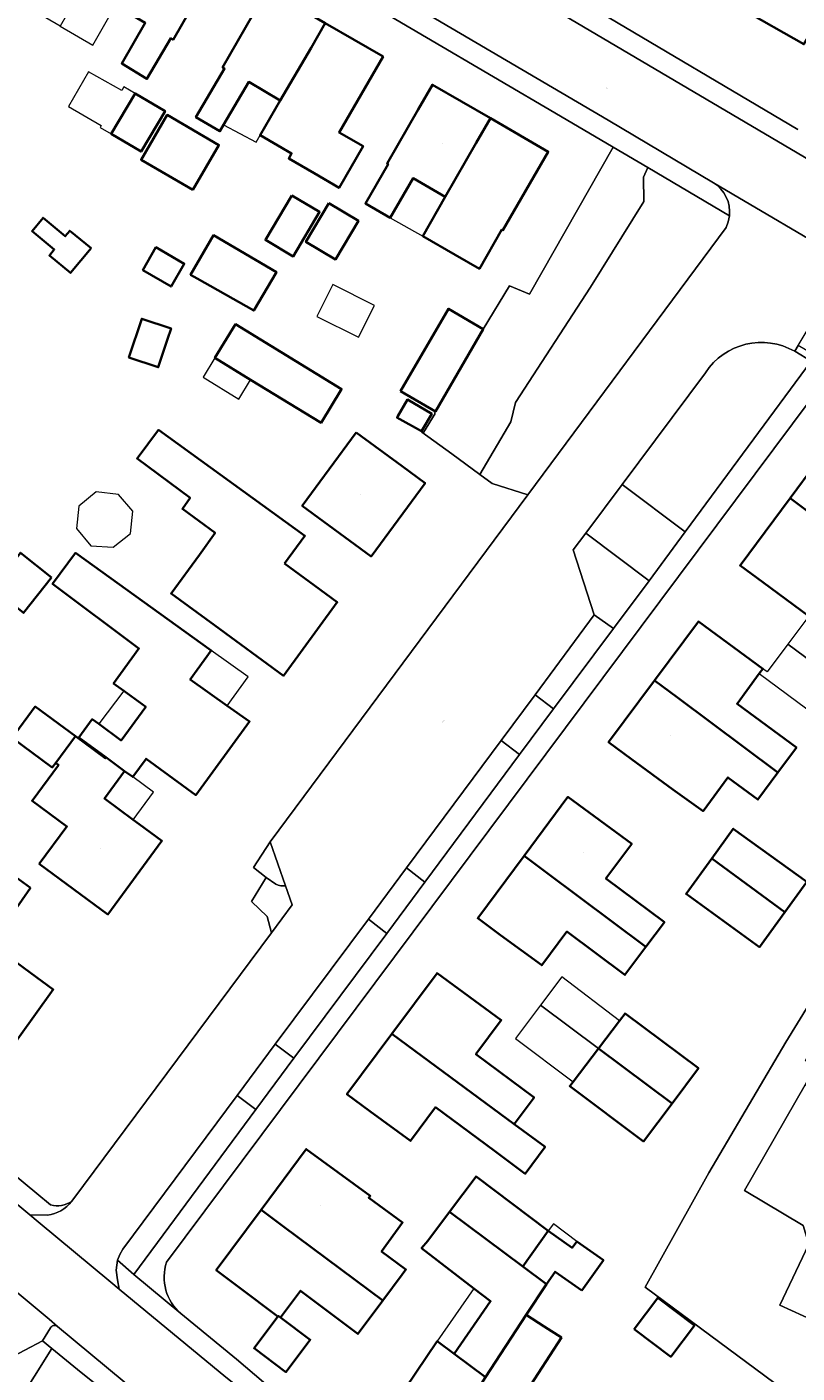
# Model space of a CAD drawing. Header units: metres. Extents: x 200176 to 205485, y 394066 to 399855.
# Tile 118 of 230: x 203446 to 203513, y 396762 to 396881. Entities that reach past the tile are written whole.
import ezdxf
from ezdxf.enums import TextEntityAlignment as Align

# ---------------------------------------------------------------- set-up
doc = ezdxf.new("R2010")
doc.units = ezdxf.units.M
for name, color, linetype, lineweight in [('B-WE-GR-BEPLANTING_CULTUUR_BOSPLANTSOEN-GV', 90, 'Continuous', 18), ('B-WE-GR-BEPLANTING_CULTUUR_HEESTERS-GV', 90, 'Continuous', 18), ('B-WE-GR-BEPLANTING_CULTUUR_ROOS-GV', 90, 'Continuous', 18), ('B-WE-OG-BEBOUWING-GV', 7, 'Continuous', 35), ('B-WE-OG-BEBOUWING-T18', 10, 'Continuous', 18), ('B-WE-OG-BEBOUWING_LUIFEL-GV', 7, 'Continuous', 18), ('B-WE-OG-TERREIN_CULTUURSCHEIDING-GV', 7, 'Continuous', 18), ('B-WE-OG-TERREIN_ERF-GV', 7, 'Continuous', 18), ('B-WE-OG-TOPOGRAFIE-T18', 10, 'Continuous', 18), ('B-WE-VH-GOOT-G', 170, 'Continuous', 18), ('B-WE-VH-VERHARDING_ASFALT-GV', 252, 'Continuous', 18), ('B-WE-VH-VERHARDING_BETONSTRAATSTEEN-GV', 252, 'Continuous', 18), ('B-WE-VH-VERHARDING_SIERBESTRATING-GV', 252, 'Continuous', 18), ('B-WE-VH-VERHARDING_STRAATBAKSTEEN-GV', 252, 'Continuous', 18), ('B-WE-VH-VERHARDING_TEGEL-GV', 252, 'Continuous', 18)]:
    doc.layers.add(name, color=color, linetype=linetype, lineweight=lineweight)
doc.styles.add('NLCS-ISO-M20-T18', font='NLCS-ISO.ttf', dxfattribs={"height": 0.036})

msp = doc.modelspace()

# ---------------------------------------------------------------- linework, layer by layer
at = {"layer": 'B-WE-GR-BEPLANTING_CULTUUR_BOSPLANTSOEN-GV', "flags": 128}
for points in [[(203500.226, 396868.27), (203497.194, 396870.064), (203489.835, 396857.155), (203488.081, 396857.887), (203485.776, 396854.086), (203481.573, 396846.855), (203481.485, 396846.722), (203481.562, 396846.677), (203480.518, 396845.012), (203480.404, 396845.084), (203480.369, 396845.031), (203482.999, 396843.129), (203485.484, 396841.305), (203488.191, 396845.926), (203488.606, 396847.626), (203495.189, 396857.767), (203499.874, 396865.299), (203499.854, 396867.434)], [(203516.735, 396760.521), (203520.373, 396764.425), (203519.009, 396765.048), (203511.841, 396768.323), (203514.389, 396773.688), (203513.885, 396775.329), (203508.715, 396778.408), (203514.055, 396787.688), (203514.876, 396789.115), (203514.099, 396789.834), (203523.739, 396806.801), (203522.026, 396807.608), (203516.457, 396798.129), (203512.347, 396791.455), (203505.605, 396779.958), (203500.003, 396769.931), (203515.368, 396758.525), (203515.61, 396758.878)]]:
    msp.add_lwpolyline(points, close=True, dxfattribs=at)
at = {"layer": 'B-WE-GR-BEPLANTING_CULTUUR_HEESTERS-GV', "flags": 128}
for points in [[(203497.968, 396840.447), (203503.503, 396836.271), (203514.594, 396851.28), (203513.146, 396852.135)], [(203505.285, 396850.253), (203497.968, 396840.447)]]:
    msp.add_lwpolyline(points, dxfattribs=at)
at = {"layer": 'B-WE-GR-BEPLANTING_CULTUUR_HEESTERS-GV'}
msp.add_lwpolyline([(203513.146, 396852.135, 0.3958771), (203505.285, 396850.253)], format="xyb", dxfattribs=at)
at = {"layer": 'B-WE-GR-BEPLANTING_CULTUUR_HEESTERS-GV', "flags": 128}
for points in [[(203497.212, 396827.787), (203500.336, 396831.985), (203494.777, 396836.17), (203493.679, 396834.699), (203495.531, 396828.973)], [(203488.969, 396816.701), (203487.345, 396817.959), (203479.024, 396806.762), (203480.645, 396805.508)]]:
    msp.add_lwpolyline(points, close=True, dxfattribs=at)
at = {"layer": 'B-WE-GR-BEPLANTING_CULTUUR_ROOS-GV', "flags": 128}
for points in [[(203491.954, 396820.722), (203497.212, 396827.787), (203495.531, 396828.973), (203490.324, 396821.967)], [(203477.308, 396800.998), (203475.676, 396802.258), (203467.49, 396791.254), (203469.137, 396790.035)], [(203465.781, 396785.521), (203464.147, 396786.76), (203454.105, 396773.261), (203453.837, 396772.795), (203453.643, 396772.277), (203455.081, 396771.045)], [(203447.045, 396765.217), (203443.949, 396763.567), (203435.022, 396749.431), (203437.463, 396747.992), (203447.876, 396764.536)]]:
    msp.add_lwpolyline(points, close=True, dxfattribs=at)
at = {"layer": 'B-WE-OG-BEBOUWING-GV', "flags": 128}
for points in [[(203457.388, 396889.332), (203456.142, 396887.165), (203453.469, 396882.514), (203456.079, 396880.992), (203454.008, 396877.424), (203456.224, 396876.067), (203458.312, 396879.639), (203458.528, 396879.513), (203462.487, 396886.402)], [(203515.174, 396881.279), (203517.277, 396884.976), (203517.166, 396885.039), (203518.979, 396888.234), (203516.538, 396889.614), (203516.488, 396889.526), (203514.781, 396886.518), (203511.899, 396888.153), (203509.721, 396884.381), (203508.471, 396882.216), (203513.938, 396879.106)], [(203471.897, 396880.972), (203466.819, 396883.91), (203465.567, 396881.747), (203462.869, 396877.084), (203463.04, 396876.983), (203460.53, 396872.699), (203462.63, 396871.467), (203462.958, 396872.028), (203465.167, 396875.798), (203467.938, 396874.173), (203470.639, 396878.812)], [(203467.938, 396874.173), (203466.172, 396871.12), (203468.938, 396869.517), (203468.684, 396869.083), (203470.916, 396867.772), (203473.111, 396866.495), (203475.21, 396870.169), (203473.111, 396871.354), (203476.976, 396878.034), (203471.897, 396880.972), (203470.639, 396878.812)], [(203453.084, 396871.236), (203455.717, 396869.681), (203457.817, 396873.236), (203455.185, 396874.791)], [(203486.399, 396872.608), (203481.312, 396875.547), (203480.061, 396873.382), (203477.321, 396868.641), (203477.405, 396868.59), (203475.418, 396865.128), (203477.604, 396863.865), (203479.602, 396867.339), (203482.419, 396865.72), (203485.148, 396870.443)], [(203460.247, 396866.31), (203462.553, 396870.252), (203458.013, 396872.908), (203455.707, 396868.967)], [(203482.419, 396865.72), (203480.467, 396862.257), (203483.296, 396860.615), (203485.438, 396859.384), (203487.416, 396862.826), (203487.503, 396862.776), (203491.486, 396869.668), (203486.399, 396872.608), (203485.148, 396870.443)], [(203468.951, 396865.83), (203466.631, 396861.916), (203469.072, 396860.469), (203471.392, 396864.383)], [(203472.203, 396865.144), (203470.192, 396861.75), (203472.794, 396860.207), (203474.806, 396863.601)], [(203451.314, 396861.193), (203449.45, 396862.733), (203449.052, 396862.251), (203447.099, 396863.865), (203446.133, 396862.696), (203448.085, 396861.082), (203447.657, 396860.563), (203449.521, 396859.023)], [(203464.938, 396856.102), (203465.612, 396855.707), (203467.597, 396859.098), (203462.079, 396862.328), (203460.054, 396858.869), (203460.643, 396858.524)], [(203455.85, 396859.274), (203458.34, 396857.828), (203459.505, 396859.834), (203457.016, 396861.28)], [(203478.502, 396848.639), (203481.573, 396846.855), (203485.776, 396854.086), (203482.705, 396855.87)], [(203458.039, 396853.211), (203458.349, 396854.147), (203455.772, 396855.002), (203454.642, 396851.595), (203457.22, 396850.74)], [(203462.199, 396851.553), (203465.328, 396849.641), (203471.522, 396845.856), (203473.33, 396848.814), (203464.006, 396854.511)], [(203478.258, 396846.425), (203478.19, 396846.307), (203480.355, 396845.114), (203481.247, 396846.652), (203479.111, 396847.893)], [(203468.298, 396833.506), (203470.109, 396835.914), (203457.227, 396845.234), (203455.352, 396842.707), (203460.016, 396839.259), (203459.348, 396838.296), (203462.208, 396836.182), (203460.847, 396834.27), (203458.351, 396830.872), (203462.167, 396828.068), (203468.21, 396823.633), (203472.952, 396830.091), (203470.936, 396831.57)], [(203527.001, 396833.621), (203521.269, 396837.824), (203523.439, 396840.748), (203517.256, 396845.338), (203512.734, 396839.247), (203514.733, 396837.744), (203524.372, 396830.496), (203532.043, 396824.856), (203534.339, 396828.413), (203536.852, 396832.735), (203533.38, 396834.754), (203531.065, 396830.775)], [(203474.616, 396844.998), (203469.865, 396838.561), (203475.921, 396834.117), (203480.659, 396840.564), (203478.643, 396842.043)], [(203512.734, 396839.247), (203508.334, 396833.32), (203510.349, 396831.841), (203514.363, 396828.88), (203514.666, 396828.656), (203516.809, 396831.561), (203522.188, 396827.592), (203524.372, 396830.496), (203514.733, 396837.744)], [(203447.854, 396832.272), (203445.111, 396834.442), (203442.645, 396831.325), (203445.389, 396829.156)], [(203451.987, 396819.399), (203451.419, 396819.816), (203450.244, 396818.215), (203452.626, 396816.467), (203454.264, 396815.265), (203454.977, 396814.742), (203456.152, 396816.343), (203460.507, 396813.147), (203465.243, 396819.6), (203463.283, 396820.988), (203460.033, 396823.29), (203461.876, 396825.854), (203449.946, 396834.43), (203447.932, 396831.701), (203455.513, 396826.016), (203453.297, 396822.965), (203454.199, 396822.298), (203456.117, 396820.891), (203453.96, 396817.951)], [(203500.825, 396823.224), (203502.828, 396821.728), (203511.659, 396815.131), (203513.281, 396817.323), (203508.07, 396821.172), (203510.027, 396823.817), (203510.345, 396824.25), (203504.679, 396828.408)], [(203502.828, 396821.728), (203500.825, 396823.224), (203496.783, 396817.786), (203498.799, 396816.307), (203502.44, 396813.636), (203505.093, 396811.746), (203507.27, 396814.698), (203509.902, 396812.756), (203511.659, 396815.131)], [(203444.385, 396818.182), (203447.912, 396815.573), (203448.21, 396815.975), (203449.945, 396818.322), (203446.419, 396820.931)], [(203446.755, 396807.102), (203452.803, 396802.664), (203457.543, 396809.124), (203455.528, 396810.603), (203455.008, 396810.985), (203452.483, 396812.838), (203454.264, 396815.265), (203452.626, 396816.467), (203452.563, 396816.382), (203449.945, 396818.322), (203448.21, 396815.975), (203448.46, 396815.79), (203446.134, 396812.648), (203449.191, 396810.38)], [(203489.355, 396807.805), (203491.359, 396806.311), (203500.071, 396799.818), (203501.694, 396801.983), (203496.556, 396805.826), (203498.826, 396808.857), (203493.205, 396812.982)], [(203512.27, 396802.862), (203514.194, 396805.521), (203507.737, 396810.192), (203505.85, 396807.584)], [(203446.004, 396804.989), (203440.492, 396808.997), (203438.186, 396805.778), (203443.788, 396801.835)], [(203491.359, 396806.311), (203489.355, 396807.805), (203485.284, 396802.332), (203487.299, 396800.853), (203490.91, 396798.203), (203493.127, 396801.159), (203498.225, 396797.357), (203500.071, 396799.818)], [(203505.85, 396807.584), (203503.599, 396804.472), (203510.056, 396799.801), (203512.27, 396802.862)], [(203445.984, 396797.534), (203443.969, 396799.013), (203442.544, 396800.058), (203438.264, 396803.002), (203435.918, 396799.907), (203439.905, 396796.98), (203437.548, 396793.724), (203443.3, 396789.561), (203448, 396796.055)], [(203488.495, 396784.24), (203490.245, 396786.594), (203485.124, 396790.384), (203487.347, 396793.377), (203481.715, 396797.51), (203477.749, 396792.179), (203479.76, 396790.693)], [(203495.893, 396790.898), (203502.366, 396786.062), (203504.678, 396789.154), (203498.231, 396793.975), (203497.732, 396793.318)], [(203479.76, 396790.693), (203477.749, 396792.179), (203473.8, 396786.872), (203475.815, 396785.393), (203479.387, 396782.772), (203481.577, 396785.718), (203486.75, 396781.892), (203489.465, 396779.884), (203491.205, 396782.238), (203488.495, 396784.24)], [(203502.366, 396786.062), (203495.893, 396790.898), (203493.669, 396787.971), (203493.37, 396787.577), (203499.866, 396782.719)], [(203478.653, 396771.03), (203478.985, 396771.484), (203476.846, 396773.059), (203478.679, 396775.611), (203475.718, 396777.775), (203475.838, 396777.935), (203470.224, 396782.055), (203466.262, 396776.727), (203468.265, 396775.232), (203476.95, 396768.752)], [(203491.485, 396774.868), (203485.137, 396779.65), (203482.806, 396776.545), (203489.25, 396771.731)], [(203476.95, 396768.752), (203468.265, 396775.232), (203466.262, 396776.727), (203462.313, 396771.417), (203464.312, 396769.916), (203467.729, 396767.349), (203467.766, 396767.4), (203467.954, 396767.264), (203469.712, 396769.604), (203474.755, 396765.815), (203475.139, 396766.329)], [(203482.806, 396776.545), (203480.891, 396773.994), (203480.347, 396773.347), (203484.944, 396769.813), (203486.418, 396768.68), (203483.217, 396764.075), (203485.979, 396762.014), (203489.547, 396767.48), (203491.319, 396770.195), (203489.25, 396771.731)], [(203494.431, 396769.613), (203496.324, 396772.279), (203493.98, 396773.943), (203493.58, 396773.38), (203491.485, 396774.868), (203489.25, 396771.731), (203491.319, 396770.195), (203492.087, 396771.277)], [(203499.028, 396766.222), (203502.248, 396763.802), (203504.32, 396766.56), (203501.099, 396768.98)], [(203467.954, 396767.264), (203467.766, 396767.4), (203467.729, 396767.349), (203465.632, 396764.558), (203468.434, 396762.453), (203470.572, 396765.292)], [(203485.619, 396761.462), (203488.722, 396759.423), (203488.183, 396758.589), (203487.489, 396759.062), (203483.654, 396753.086), (203490.279, 396748.551), (203491.63, 396750.656), (203494.123, 396754.542), (203495.539, 396756.697), (203495.066, 396757.019), (203490.969, 396759.803), (203489.585, 396760.744), (203492.647, 396765.482), (203491.12, 396766.466), (203489.547, 396767.48), (203485.979, 396762.014)], [(203481.727, 396765.187), (203477.986, 396759.621), (203482.453, 396756.623), (203485.619, 396761.462), (203485.979, 396762.014), (203483.217, 396764.075)]]:
    msp.add_lwpolyline(points, close=True, dxfattribs=at)
at = {"layer": 'B-WE-OG-BEBOUWING_LUIFEL-GV', "flags": 128}
for points in [[(203450.605, 396884.176), (203448.587, 396880.71), (203451.468, 396879.033), (203453.469, 396882.514)], [(203454.028, 396875.063), (203451.082, 396876.682), (203449.346, 396873.657), (203452.201, 396871.971), (203452.108, 396871.813), (203453.084, 396871.236), (203455.185, 396874.791), (203454.208, 396875.368)], [(203465.167, 396875.798), (203462.958, 396872.028), (203465.818, 396870.508), (203466.172, 396871.12), (203467.938, 396874.173)], [(203479.602, 396867.339), (203477.604, 396863.865), (203480.467, 396862.257), (203482.419, 396865.72)], [(203472.559, 396857.994), (203471.159, 396855.19), (203474.805, 396853.369), (203476.205, 396856.172)], [(203462.199, 396851.553), (203461.16, 396849.853), (203464.29, 396847.941), (203465.328, 396849.641)], [(203454.976, 396838.088), (203453.732, 396839.566), (203451.755, 396839.797), (203450.233, 396838.541), (203450.045, 396836.577), (203451.302, 396835.055), (203453.256, 396834.926), (203454.788, 396836.123)], [(203517.174, 396822.989), (203518.993, 396825.377), (203514.666, 396828.656), (203514.363, 396828.88), (203512.528, 396826.396)], [(203510.345, 396824.25), (203510.027, 396823.817), (203515.002, 396820.138), (203517.174, 396822.989), (203512.528, 396826.396), (203510.73, 396823.965)], [(203461.876, 396825.854), (203460.033, 396823.29), (203463.283, 396820.988), (203465.109, 396823.53)], [(203454.199, 396822.298), (203451.987, 396819.399), (203453.96, 396817.951), (203456.117, 396820.891)], [(203456.789, 396813.412), (203454.977, 396814.742), (203454.264, 396815.265), (203452.483, 396812.838), (203455.008, 396810.985)], [(203490.814, 396794.696), (203495.893, 396790.898), (203497.732, 396793.318), (203492.663, 396797.169)], [(203495.893, 396790.898), (203490.814, 396794.696), (203488.612, 396791.752), (203493.669, 396787.971)], [(203493.98, 396773.943), (203491.944, 396775.477), (203491.485, 396774.868), (203493.58, 396773.38)], [(203483.217, 396764.075), (203486.418, 396768.68), (203484.944, 396769.813), (203481.727, 396765.187)]]:
    msp.add_lwpolyline(points, close=True, dxfattribs=at)
at = {"layer": 'B-WE-OG-TERREIN_CULTUURSCHEIDING-GV', "flags": 128}
msp.add_lwpolyline([(203485.484, 396841.305), (203486.551, 396840.522), (203489.681, 396839.535), (203507.1, 396863.009), (203507.295, 396863.504), (203507.401, 396864.025), (203500.226, 396868.27), (203499.854, 396867.434), (203499.874, 396865.299), (203495.189, 396857.767), (203488.606, 396847.626), (203488.191, 396845.926)], close=True, dxfattribs=at)
at = {"layer": 'B-WE-OG-TERREIN_ERF-GV', "flags": 128}
for points in [[(203516.606, 396935.354), (203511.476, 396926.552), (203512.099, 396926), (203509.518, 396921.189), (203508.857, 396919.981), (203507.903, 396920.784), (203502.935, 396912.36), (203501.753, 396912.511), (203499.875, 396909.913), (203496.482, 396903.305), (203495.853, 396902.146), (203487.12, 396887.213), (203495.388, 396882.269), (203513.408, 396871.615)], [(203481.573, 396846.855), (203478.502, 396848.639), (203482.705, 396855.87), (203485.776, 396854.086), (203488.081, 396857.887), (203489.835, 396857.155), (203497.194, 396870.064), (203492.559, 396872.806), (203469.025, 396886.65), (203465.785, 396888.512), (203460.104, 396891.617), (203454.341, 396894.565), (203450.698, 396896.321), (203450.473, 396896.423), (203445.977, 396898.461), (203441.293, 396900.514), (203441.23, 396900.542), (203437.787, 396902.002), (203420.804, 396908.847), (203417.807, 396910.055), (203397.564, 396918.233), (203373.14, 396928.056)], [(203390.257, 396841.921), (203390.823, 396842.351), (203391.311, 396842.868), (203409.566, 396864.901), (203428.536, 396849.145), (203427.731, 396848.171), (203426.804, 396847.051), (203421.146, 396840.209), (203420.034, 396838.864), (203417.787, 396836.146), (203415.743, 396833.674), (203420.468, 396829.803), (203405.897, 396811.805), (203426.169, 396794.962), (203439.326, 396784.108), (203447.765, 396777.145)], [(203516.302, 396850.271), (203457.954, 396772.12)], [(203449.61, 396777.445), (203449.722, 396777.597), (203467.169, 396801.046), (203466.789, 396802.486), (203465.4, 396803.814), (203466.699, 396805.923), (203465.581, 396806.775), (203467.059, 396809.05), (203489.681, 396839.535), (203486.551, 396840.522), (203485.484, 396841.305), (203482.999, 396843.129), (203480.369, 396845.031), (203480.404, 396845.084), (203480.518, 396845.012), (203481.562, 396846.677), (203481.485, 396846.722), (203481.573, 396846.855)], [(203561.466, 396686.481), (203499.516, 396726.186), (203491.531, 396731.429), (203487.352, 396734.26), (203484.041, 396736.617), (203476.372, 396742.267), (203465.16, 396750.747), (203450.46, 396762.419), (203447.876, 396764.536), (203437.463, 396747.992), (203435.022, 396749.431), (203407.794, 396766.714), (203407.366, 396766.986), (203413.884, 396777.641), (203417.131, 396783.023), (203419.729, 396787.197), (203419.944, 396787.711), (203416.841, 396790.332), (203396.005, 396807.706), (203391.694, 396811.342), (203390.022, 396810.677), (203375.935, 396822.492), (203371.75, 396825.903)], [(203515.368, 396758.525), (203500.003, 396769.931), (203505.605, 396779.958), (203512.347, 396791.455), (203516.457, 396798.129)], [(203477.986, 396759.621), (203481.727, 396765.187), (203483.217, 396764.075), (203486.418, 396768.68), (203484.944, 396769.813), (203480.347, 396773.347), (203480.891, 396773.994), (203482.806, 396776.545), (203485.137, 396779.65), (203491.485, 396774.868), (203493.58, 396773.38), (203493.98, 396773.943), (203496.324, 396772.279), (203494.431, 396769.613), (203492.087, 396771.277), (203491.319, 396770.195), (203489.547, 396767.48), (203491.12, 396766.466), (203492.647, 396765.482), (203489.585, 396760.744)], [(203459.195, 396767.593), (203464.079, 396763.589), (203469.844, 396758.694), (203474.476, 396755.155), (203481.987, 396749.513), (203489.333, 396744.172), (203496.064, 396739.424), (203502.882, 396734.881), (203567.245, 396693.612)]]:
    msp.add_lwpolyline(points, dxfattribs=at)
for points in [[(203503.177, 396885.227), (203497.883, 396888.238), (203492.418, 396891.346), (203495.725, 396897.172), (203495.821, 396897.118), (203497.669, 396900.364), (203499.972, 396899.053), (203498.21, 396895.915), (203501.265, 396894.183), (203504.35, 396892.434), (203506.562, 396891.179), (203511.899, 396888.153), (203514.781, 396886.518), (203516.488, 396889.526), (203516.538, 396889.614), (203518.979, 396888.234), (203517.166, 396885.039), (203517.277, 396884.976), (203515.174, 396881.279), (203513.938, 396879.106), (203508.471, 396882.216)], [(203451.043, 396890.095), (203452.289, 396892.263), (203457.388, 396889.332), (203462.487, 396886.402), (203458.528, 396879.513), (203458.312, 396879.639), (203456.224, 396876.067), (203454.008, 396877.424), (203456.079, 396880.992), (203453.469, 396882.514), (203450.605, 396884.176), (203448.587, 396880.71), (203446.42, 396881.971), (203448.409, 396885.386), (203448.355, 396885.417)], [(203465.567, 396881.747), (203466.819, 396883.91), (203471.897, 396880.972), (203476.976, 396878.034), (203473.111, 396871.354), (203475.21, 396870.169), (203473.111, 396866.495), (203470.916, 396867.772), (203468.684, 396869.083), (203468.938, 396869.517), (203466.172, 396871.12), (203467.938, 396874.173), (203465.167, 396875.798), (203462.958, 396872.028), (203462.63, 396871.467), (203460.53, 396872.699), (203463.04, 396876.983), (203462.869, 396877.084)], [(203455.185, 396874.791), (203457.817, 396873.236), (203455.717, 396869.681), (203453.084, 396871.236)], [(203491.486, 396869.668), (203487.503, 396862.776), (203487.416, 396862.826), (203485.438, 396859.384), (203483.296, 396860.615), (203480.467, 396862.257), (203482.419, 396865.72), (203479.602, 396867.339), (203477.604, 396863.865), (203475.418, 396865.128), (203477.405, 396868.59), (203477.321, 396868.641), (203480.061, 396873.382), (203481.312, 396875.547), (203486.399, 396872.608)], [(203460.247, 396866.31), (203455.707, 396868.967), (203458.013, 396872.908), (203462.553, 396870.252)], [(203468.951, 396865.83), (203471.392, 396864.383), (203469.072, 396860.469), (203466.631, 396861.916)], [(203472.203, 396865.144), (203474.806, 396863.601), (203472.794, 396860.207), (203470.192, 396861.75)], [(203451.314, 396861.193), (203449.521, 396859.023), (203447.657, 396860.563), (203448.085, 396861.082), (203446.133, 396862.696), (203447.099, 396863.865), (203449.052, 396862.251), (203449.45, 396862.733)], [(203460.643, 396858.524), (203460.054, 396858.869), (203462.079, 396862.328), (203467.597, 396859.098), (203465.612, 396855.707), (203464.938, 396856.102)], [(203455.85, 396859.274), (203457.016, 396861.28), (203459.505, 396859.834), (203458.34, 396857.828)], [(203458.039, 396853.211), (203457.22, 396850.74), (203454.642, 396851.595), (203455.772, 396855.002), (203458.349, 396854.147)], [(203465.328, 396849.641), (203462.199, 396851.553), (203464.006, 396854.511), (203473.33, 396848.814), (203471.522, 396845.856)], [(203478.258, 396846.425), (203479.111, 396847.893), (203481.247, 396846.652), (203480.355, 396845.114), (203478.19, 396846.307)], [(203470.936, 396831.57), (203472.952, 396830.091), (203468.21, 396823.633), (203462.167, 396828.068), (203458.351, 396830.872), (203460.847, 396834.27), (203462.208, 396836.182), (203459.348, 396838.296), (203460.016, 396839.259), (203455.352, 396842.707), (203457.227, 396845.234), (203470.109, 396835.914), (203468.298, 396833.506)], [(203510.349, 396831.841), (203508.334, 396833.32), (203512.734, 396839.247), (203517.256, 396845.338), (203523.439, 396840.748), (203521.269, 396837.824), (203527.001, 396833.621), (203531.065, 396830.775), (203533.38, 396834.754), (203536.852, 396832.735), (203534.339, 396828.413), (203532.043, 396824.856), (203524.372, 396830.496), (203522.188, 396827.592), (203516.809, 396831.561), (203514.666, 396828.656), (203514.363, 396828.88)], [(203469.865, 396838.561), (203474.616, 396844.998), (203478.643, 396842.043), (203480.659, 396840.564), (203475.921, 396834.117)], [(203447.854, 396832.272), (203445.389, 396829.156), (203442.645, 396831.325), (203445.111, 396834.442)], [(203455.528, 396810.603), (203457.543, 396809.124), (203452.803, 396802.664), (203446.755, 396807.102), (203449.191, 396810.38), (203446.134, 396812.648), (203448.46, 396815.79), (203448.21, 396815.975), (203447.912, 396815.573), (203444.385, 396818.182), (203446.419, 396820.931), (203449.945, 396818.322), (203452.563, 396816.382), (203452.626, 396816.467), (203450.244, 396818.215), (203451.419, 396819.816), (203451.987, 396819.399), (203453.96, 396817.951), (203456.117, 396820.891), (203454.199, 396822.298), (203453.297, 396822.965), (203455.513, 396826.016), (203447.932, 396831.701), (203449.946, 396834.43), (203461.876, 396825.854), (203460.033, 396823.29), (203463.283, 396820.988), (203465.243, 396819.6), (203460.507, 396813.147), (203456.152, 396816.343), (203454.977, 396814.742), (203454.264, 396815.265), (203452.483, 396812.838), (203455.008, 396810.985)], [(203502.44, 396813.636), (203498.799, 396816.307), (203496.783, 396817.786), (203500.825, 396823.224), (203504.679, 396828.408), (203510.345, 396824.25), (203510.027, 396823.817), (203508.07, 396821.172), (203513.281, 396817.323), (203511.659, 396815.131), (203509.902, 396812.756), (203507.27, 396814.698), (203505.093, 396811.746)], [(203490.91, 396798.203), (203487.299, 396800.853), (203485.284, 396802.332), (203489.355, 396807.805), (203493.205, 396812.982), (203498.826, 396808.857), (203496.556, 396805.826), (203501.694, 396801.983), (203500.071, 396799.818), (203498.225, 396797.357), (203493.127, 396801.159)], [(203510.056, 396799.801), (203503.599, 396804.472), (203505.85, 396807.584), (203507.737, 396810.192), (203514.194, 396805.521), (203512.27, 396802.862)], [(203438.186, 396805.778), (203440.492, 396808.997), (203446.004, 396804.989), (203443.788, 396801.835)], [(203443.969, 396799.013), (203445.984, 396797.534), (203448, 396796.055), (203443.3, 396789.561), (203437.548, 396793.724), (203439.905, 396796.98), (203435.918, 396799.907), (203438.264, 396803.002), (203442.544, 396800.058)], [(203475.815, 396785.393), (203473.8, 396786.872), (203477.749, 396792.179), (203481.715, 396797.51), (203487.347, 396793.377), (203485.124, 396790.384), (203490.245, 396786.594), (203488.495, 396784.24), (203491.205, 396782.238), (203489.465, 396779.884), (203486.75, 396781.892), (203481.577, 396785.718), (203479.387, 396782.772)], [(203498.231, 396793.975), (203504.678, 396789.154), (203502.366, 396786.062), (203499.866, 396782.719), (203493.37, 396787.577), (203493.669, 396787.971), (203495.893, 396790.898), (203497.732, 396793.318)], [(203478.985, 396771.484), (203478.653, 396771.03), (203476.95, 396768.752), (203475.139, 396766.329), (203474.755, 396765.815), (203469.712, 396769.604), (203467.954, 396767.264), (203470.572, 396765.292), (203468.434, 396762.453), (203465.632, 396764.558), (203467.729, 396767.349), (203464.312, 396769.916), (203462.313, 396771.417), (203466.262, 396776.727), (203470.224, 396782.055), (203475.838, 396777.935), (203475.718, 396777.775), (203478.679, 396775.611), (203476.846, 396773.059)], [(203499.028, 396766.222), (203501.099, 396768.98), (203504.32, 396766.56), (203502.248, 396763.802)]]:
    msp.add_lwpolyline(points, close=True, dxfattribs=at)
at = {"layer": 'B-WE-OG-TERREIN_ERF-GV'}
for points in [[(203447.765, 396777.145, 0.2076647), (203449.61, 396777.445)], [(203457.954, 396772.12, 0.3031009), (203459.195, 396767.593)]]:
    msp.add_lwpolyline(points, format="xyb", dxfattribs=at)
at = {"layer": 'B-WE-VH-GOOT-G'}
for points in [[(203507.401, 396864.025, 0.2879454), (203505.999, 396866.948)], [(203513.146, 396852.135, 0.3958771), (203505.285, 396850.253)], [(203447.492, 396776.248, 0.1995022), (203449.61, 396777.445)]]:
    msp.add_lwpolyline(points, format="xyb", dxfattribs=at)
at = {"layer": 'B-WE-VH-GOOT-G', "flags": 128}
for points in [[(203449.61, 396777.445), (203449.722, 396777.597), (203467.169, 396801.046), (203468.99, 396803.493), (203468.407, 396805.172), (203467.059, 396809.05), (203489.681, 396839.535), (203507.1, 396863.009), (203507.295, 396863.504), (203507.401, 396864.025)], [(203505.285, 396850.253), (203497.968, 396840.447), (203494.777, 396836.17), (203493.679, 396834.699), (203495.531, 396828.973), (203490.324, 396821.967), (203487.345, 396817.959), (203479.024, 396806.762), (203475.676, 396802.258), (203467.49, 396791.254), (203464.147, 396786.76), (203454.105, 396773.261), (203453.837, 396772.795), (203453.643, 396772.277), (203453.521, 396771.421), (203453.627, 396770.562), (203453.783, 396769.756)], [(203445.941, 396776.269), (203447.492, 396776.248)]]:
    msp.add_lwpolyline(points, dxfattribs=at)
at = {"layer": 'B-WE-VH-VERHARDING_ASFALT-GV', "flags": 128}
msp.add_lwpolyline([(203455.619, 396895.933), (203460.944, 396893.207), (203466.668, 396890.082), (203469.938, 396888.201), (203496.734, 396872.438), (203505.999, 396866.948), (203507.649, 396865.975), (203516.399, 396860.814), (203517.9, 396859.929), (203542.287, 396845.539), (203549.214, 396841.47), (203552.144, 396846.722), (203538.796, 396854.578), (203534.905, 396856.868), (203486.079, 396885.679), (203477.476, 396890.746), (203470.724, 396894.694), (203467.656, 396896.407), (203464.356, 396898.197), (203458.313, 396901.287)], close=True, dxfattribs=at)
for points in [[(203572.843, 396687.974), (203569.73, 396690.088), (203566.392, 396692.282), (203502.028, 396733.551), (203498.701, 396735.744), (203495.169, 396738.122), (203488.404, 396742.894), (203481.058, 396748.235), (203473.517, 396753.899), (203468.885, 396757.438), (203463.163, 396762.003), (203453.783, 396769.756), (203453.046, 396770.368), (203446.675, 396775.659), (203445.941, 396776.269), (203426.311, 396792.568), (203402.329, 396812.562), (203402.291, 396812.594), (203393.901, 396819.597), (203387.033, 396825.39), (203378.631, 396832.38), (203371.953, 396837.729)], [(203373.927, 396828.528), (203378.065, 396825.101), (203380.675, 396822.926), (203387.501, 396817.204), (203387.96, 396816.819), (203391.568, 396813.797), (203403.488, 396803.794), (203419.244, 396790.669), (203419.87, 396790.148), (203420.33, 396789.765), (203426.096, 396784.962), (203426.816, 396784.362), (203442, 396771.77), (203442.692, 396771.198), (203447.644, 396767.108), (203448.365, 396766.46), (203454.227, 396761.605)]]:
    msp.add_lwpolyline(points, dxfattribs=at)
at = {"layer": 'B-WE-VH-VERHARDING_BETONSTRAATSTEEN-GV', "flags": 128}
for points in [[(203570.727, 396819.556), (203569.847, 396820.307), (203569.22, 396820.629), (203562.532, 396824.074), (203554.141, 396828.717), (203551.816, 396830.079), (203535.059, 396839.924), (203519.367, 396849.158), (203513.453, 396852.651), (203513.146, 396852.135), (203514.594, 396851.28), (203516.302, 396850.271), (203519.062, 396848.641), (203534.755, 396839.407), (203541.794, 396835.266), (203551.512, 396829.562), (203553.844, 396828.196), (203562.249, 396823.545), (203568.945, 396820.096), (203569.511, 396819.805), (203570.337, 396819.1)], [(203468.407, 396805.172), (203467.059, 396809.05), (203465.581, 396806.775), (203466.699, 396805.923), (203467.56, 396805.315)], [(203467.56, 396805.315), (203466.699, 396805.923), (203465.4, 396803.814), (203466.789, 396802.486), (203467.169, 396801.046), (203468.99, 396803.493), (203468.407, 396805.172)]]:
    msp.add_lwpolyline(points, dxfattribs=at)
at = {"layer": 'B-WE-VH-VERHARDING_BETONSTRAATSTEEN-GV'}
for points in [[(203468.407, 396805.172, -0.1288053), (203467.56, 396805.315)], [(203467.56, 396805.315, 0.1288053), (203468.407, 396805.172)]]:
    msp.add_lwpolyline(points, format="xyb", dxfattribs=at)
at = {"layer": 'B-WE-VH-VERHARDING_SIERBESTRATING-GV', "flags": 128}
for points in [[(203514.055, 396787.688), (203508.715, 396778.408), (203513.885, 396775.329), (203514.389, 396773.688), (203520.023, 396784.154)], [(203519.009, 396765.048), (203521.482, 396770.461), (203514.389, 396773.688), (203511.841, 396768.323)]]:
    msp.add_lwpolyline(points, close=True, dxfattribs=at)
at = {"layer": 'B-WE-VH-VERHARDING_STRAATBAKSTEEN-GV', "flags": 128}
for points in [[(203517.9, 396859.929), (203516.399, 396860.814), (203507.649, 396865.975), (203505.999, 396866.948)], [(203507.401, 396864.025), (203507.295, 396863.504), (203507.1, 396863.009), (203489.681, 396839.535), (203467.059, 396809.05), (203468.407, 396805.172), (203468.99, 396803.493), (203467.169, 396801.046), (203449.722, 396777.597)], [(203513.146, 396852.135), (203513.453, 396852.651), (203514.9, 396855.079), (203515.208, 396855.597)], [(203447.492, 396776.248), (203445.941, 396776.269), (203446.675, 396775.659), (203453.046, 396770.368), (203453.783, 396769.756), (203453.627, 396770.562), (203453.521, 396771.421), (203453.643, 396772.277), (203453.837, 396772.795), (203454.105, 396773.261), (203464.147, 396786.76), (203467.49, 396791.254), (203475.676, 396802.258), (203479.024, 396806.762), (203487.345, 396817.959), (203490.324, 396821.967), (203495.531, 396828.973), (203493.679, 396834.699), (203494.777, 396836.17), (203497.968, 396840.447), (203505.285, 396850.253)], [(203449.722, 396777.597), (203449.61, 396777.445)], [(203448.365, 396766.46), (203447.644, 396767.108), (203442.692, 396771.198), (203442, 396771.77), (203442.109, 396770.886), (203442.152, 396770.134), (203442.013, 396769.394)], [(203443.949, 396763.567), (203447.045, 396765.217), (203447.738, 396766.339)]]:
    msp.add_lwpolyline(points, dxfattribs=at)
at = {"layer": 'B-WE-VH-VERHARDING_STRAATBAKSTEEN-GV'}
for points in [[(203505.999, 396866.948, -0.2879454), (203507.401, 396864.025)], [(203505.285, 396850.253, -0.3958771), (203513.146, 396852.135)], [(203449.61, 396777.445, -0.1995022), (203447.492, 396776.248)], [(203447.738, 396766.339, -0.4483955), (203448.365, 396766.46)]]:
    msp.add_lwpolyline(points, format="xyb", dxfattribs=at)
at = {"layer": 'B-WE-VH-VERHARDING_TEGEL-GV', "flags": 128}
for points in [[(203466.668, 396890.082), (203460.944, 396893.207), (203455.619, 396895.933), (203455.139, 396896.179), (203451.527, 396897.921), (203451.204, 396898.068), (203450.473, 396896.423), (203450.698, 396896.321), (203454.341, 396894.565), (203460.104, 396891.617), (203465.785, 396888.512), (203469.025, 396886.65), (203492.559, 396872.806), (203497.194, 396870.064), (203500.226, 396868.27), (203507.401, 396864.025)], [(203505.999, 396866.948), (203496.734, 396872.438), (203469.938, 396888.201), (203466.668, 396890.082)], [(203513.408, 396871.615), (203495.388, 396882.269), (203487.12, 396887.213), (203484.803, 396888.598), (203484.777, 396888.255), (203484.796, 396887.911)], [(203486.079, 396885.679), (203534.905, 396856.868), (203535.159, 396857.299), (203539.05, 396855.008), (203538.796, 396854.578), (203552.144, 396846.722), (203557.552, 396843.539), (203559.47, 396842.41)], [(203457.954, 396772.12), (203516.302, 396850.271), (203514.594, 396851.28), (203503.503, 396836.271)], [(203503.503, 396836.271), (203500.336, 396831.985), (203497.212, 396827.787), (203491.954, 396820.722), (203488.969, 396816.701), (203480.645, 396805.508), (203477.308, 396800.998), (203469.137, 396790.035), (203465.781, 396785.521), (203455.081, 396771.045), (203459.195, 396767.593)], [(203447.765, 396777.145), (203439.326, 396784.108), (203426.169, 396794.962), (203405.897, 396811.805), (203403.913, 396813.453), (203401.27, 396815.649)], [(203402.291, 396812.594), (203402.329, 396812.562), (203426.311, 396792.568), (203445.941, 396776.269), (203447.492, 396776.248)], [(203586.596, 396679.007), (203585.377, 396679.984), (203585.082, 396680.053), (203573.258, 396689.252), (203573.52, 396689.639), (203567.245, 396693.612), (203502.882, 396734.881), (203496.064, 396739.424), (203489.333, 396744.172), (203481.987, 396749.513), (203474.476, 396755.155), (203469.844, 396758.694), (203464.079, 396763.589), (203459.195, 396767.593), (203455.081, 396771.045), (203453.643, 396772.277), (203453.521, 396771.421), (203453.627, 396770.562), (203453.783, 396769.756)], [(203453.783, 396769.756), (203463.163, 396762.003), (203468.885, 396757.438), (203473.517, 396753.899), (203481.058, 396748.235), (203488.404, 396742.894), (203495.169, 396738.122), (203498.701, 396735.744), (203502.028, 396733.551), (203566.392, 396692.282), (203569.73, 396690.088), (203572.843, 396687.974), (203578.242, 396683.958), (203583.443, 396679.69), (203583.611, 396679.545), (203583.938, 396679.313), (203584.292, 396679.124)], [(203447.738, 396766.339), (203447.045, 396765.217), (203447.876, 396764.536), (203450.46, 396762.419), (203465.16, 396750.747), (203476.372, 396742.267), (203484.041, 396736.617), (203487.352, 396734.26), (203491.531, 396731.429), (203499.516, 396726.186), (203561.466, 396686.481), (203567.281, 396682.611), (203572.945, 396678.522), (203576.296, 396675.586), (203584.24, 396668.626), (203585.709, 396667.185), (203586.093, 396665.699), (203586.404, 396664.495), (203587.645, 396662.768), (203587.785, 396662.573), (203587.993, 396662.336), (203590.475, 396659.516), (203598.738, 396649.304), (203608.789, 396636.742)], [(203573.894, 396679.785), (203568.182, 396683.909), (203562.316, 396687.813), (203500.371, 396727.514), (203492.41, 396732.742), (203488.246, 396735.563), (203484.978, 396737.889), (203477.309, 396743.539), (203466.116, 396752.005), (203462.906, 396754.542), (203454.227, 396761.605), (203448.365, 396766.46)]]:
    msp.add_lwpolyline(points, dxfattribs=at)
at = {"layer": 'B-WE-VH-VERHARDING_TEGEL-GV'}
for points in [[(203507.401, 396864.025, 0.2879454), (203505.999, 396866.948)], [(203447.492, 396776.248, 0.1995022), (203449.61, 396777.445)], [(203449.61, 396777.445, -0.2076647), (203447.765, 396777.145)], [(203459.195, 396767.593, -0.3031009), (203457.954, 396772.12)], [(203448.365, 396766.46, 0.4483955), (203447.738, 396766.339)]]:
    msp.add_lwpolyline(points, format="xyb", dxfattribs=at)
at = {"layer": 'B-WE-VH-VERHARDING_TEGEL-GV', "flags": 128}
for points in [[(203500.336, 396831.985), (203503.503, 396836.271), (203497.968, 396840.447), (203494.777, 396836.17)], [(203487.345, 396817.959), (203488.969, 396816.701), (203491.954, 396820.722), (203490.324, 396821.967)], [(203475.676, 396802.258), (203477.308, 396800.998), (203480.645, 396805.508), (203479.024, 396806.762)], [(203464.147, 396786.76), (203465.781, 396785.521), (203469.137, 396790.035), (203467.49, 396791.254)]]:
    msp.add_lwpolyline(points, close=True, dxfattribs=at)

# ---------------------------------------------------------------- texts
at = {"layer": 'B-WE-OG-BEBOUWING-T18', "style": 'NLCS-ISO-M20-T18'}
for s, rotation, p in [('49', 329.9, (203467.745, 396878.753)), ('47', 329.9, (203472.65, 396875.915)), ('45', 330.1, (203482.245, 396870.388)), ('43', 330.1, (203487.159, 396867.549)), ('7', 323.7, (203474.961, 396839.565)), ('5', 323.7, (203467.252, 396829.087)), ('16', 323.4, (203506.074, 396823.58)), ('3', 323.7, (203459.546, 396818.598)), ('14', 323.4, (203502.245, 396818.429)), ('1a', 323.7, (203452.11, 396808.481)), ('12', 323.3, (203494.589, 396808.14)), ('10', 323.3, (203490.748, 396802.976)), ('8', 323.3, (203483.001, 396792.537)), ('6', 323.3, (203479.162, 396787.378)), ('4', 323.3, (203471.507, 396777.077)), ('2', 323.3, (203467.662, 396771.907))]:
    msp.add_text(s, height=0.036, rotation=rotation, dxfattribs=at).set_placement(p, align=Align.MIDDLE)
at = {"layer": 'B-WE-OG-TOPOGRAFIE-T18', "style": 'NLCS-ISO-M20-T18'}
for s, rotation, p in [('Sterrenbos', 329.3, (203496.604, 396875.259)), ('Elbert Franssenstraat', 53.3, (203482.196, 396819.548))]:
    msp.add_text(s, height=0.036, rotation=rotation, dxfattribs=at).set_placement(p, align=Align.MIDDLE)

doc.saveas('drawing.dxf')
